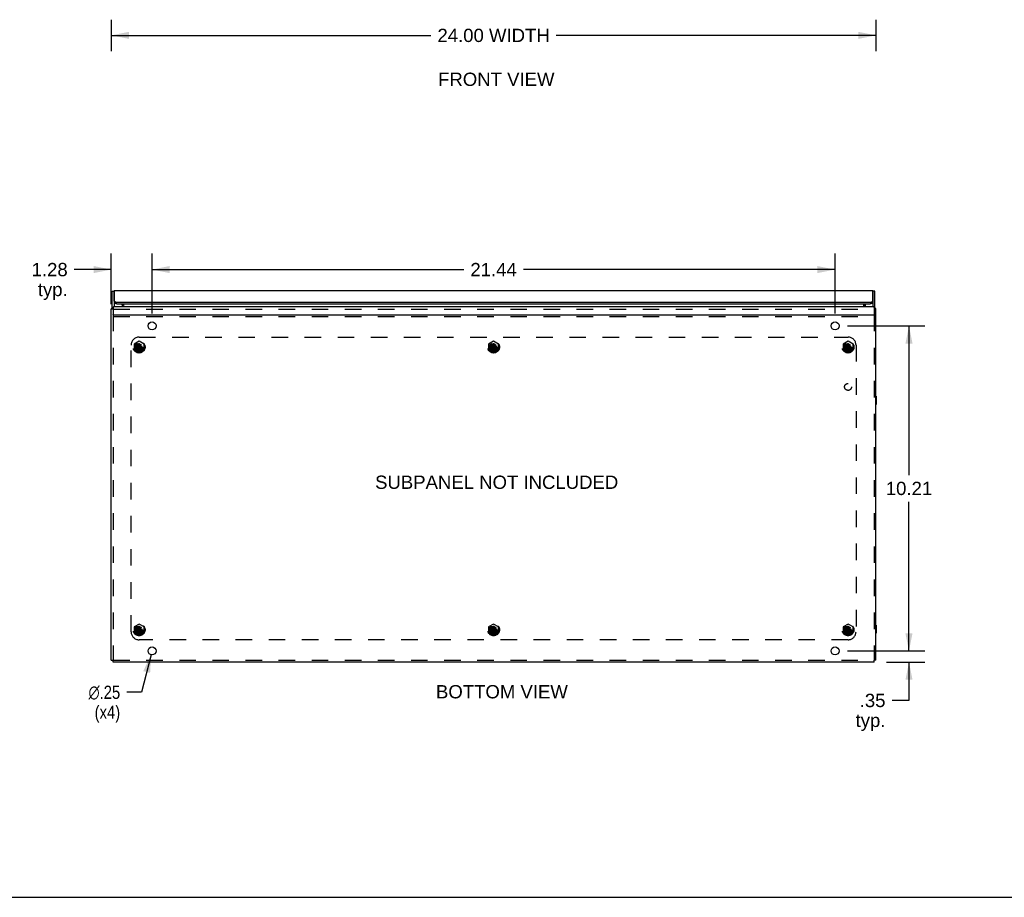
# Model space of a CAD drawing. Header units: inches. Extents: x 0 to 94.4, y 0 to 61.1.
# Tile 2 of 112: x 16 to 46.9, y 0 to 27.6. Entities that reach past the tile are written whole.
import ezdxf

# ---------------------------------------------------------------- set-up
doc = ezdxf.new("R2010")
doc.units = ezdxf.units.IN
doc.header["$LTSCALE"] = 5.194444
doc.header["$MEASUREMENT"] = 0
doc.linetypes.add('HIDDEN', pattern=[0.2, 0.1, -0.1])
doc.layers.get('0').update_dxf_attribs({"linetype": 'CONTINUOUS'})
for name, color, linetype in [('DEFAULT_2', 8, 'HIDDEN'), ('DIMENSIONS', 7, 'CONTINUOUS'), ('DOOR_ASSEMBLY', 7, 'CONTINUOUS'), ('SUBPANEL', 7, 'CONTINUOUS')]:
    doc.layers.add(name, color=color, linetype=linetype)
doc.styles.get("Standard").update_dxf_attribs({"font": 'arial.ttf'})
doc.styles.add('TEXTSTYLE_1', font='gdt', dxfattribs={"width": 0.8})
doc.dimstyles.new('DIMSTYLE_2', dxfattribs={"dimtxt": 0.416667, "dimasz": 0.555556, "dimexe": 0.09, "dimexo": 0.07, "dimgap": 0.0375, "dimtad": 0, "dimtih": 1, "dimtoh": 1, "dimzin": 4, "dimdsep": 46, "dimtxsty": 'Standard', "dimblk": '_FILLED', "dimblk1": '_FILLED', "dimblk2": '_FILLED', "dimcen": 0.09, "dimadec": 3, "dimazin": 1, "dimtfac": 1, "dimtdec": 3, "dimtofl": 0, "dimtmove": 0, "dimatfit": 3, "dimldrblk": '_FILLED', "dimfxl": 0, "dimtolj": 1, "dimtzin": 4, "dimarcsym": 0})
doc.dimstyles.new('DIMSTYLE_3', dxfattribs={"dimtxt": 0.416667, "dimasz": 0.555556, "dimexe": 0.09, "dimexo": 0.07, "dimgap": 0.09, "dimtad": 0, "dimtih": 1, "dimtoh": 1, "dimzin": 4, "dimdsep": 46, "dimtxsty": 'Standard', "dimblk": '_FILLED', "dimblk1": '_FILLED', "dimblk2": '_FILLED', "dimcen": 0.09, "dimadec": 3, "dimazin": 1, "dimtfac": 1, "dimtdec": 3, "dimtofl": 0, "dimtmove": 0, "dimatfit": 1, "dimldrblk": '_FILLED', "dimfxl": 0, "dimtolj": 1, "dimtzin": 4, "dimarcsym": 0})

# ---------------------------------------------------------------- blocks, each defined once
blk = doc.blocks.new('_FILLED')
at = {"color": 0, "linetype": 'ByBlock'}
blk.add_solid([(0, 0), (-1, 0.2), (-1, -0.2)], dxfattribs=at)
blk = doc.blocks.new('*D6')
at = {"layer": 'DIMENSIONS', "color": 2, "linetype": 'Continuous'}
for p, q in [((18.885, 27.551), (18.885, 26.559)), ((42.885, 27.551), (42.885, 26.559)), ((18.885, 27.059), (28.916, 27.059)), ((42.885, 27.059), (32.853, 27.059))]:
    blk.add_line(p, q, dxfattribs=at)
at = {"layer": 'DIMENSIONS', "color": 2, "linetype": 'Continuous', "xscale": 0.5555555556, "yscale": 0.5555555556, "zscale": 0.5555555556, "rotation": 180}
blk.add_blockref('_FILLED', (18.885, 27.059), dxfattribs=at)
at = {"layer": 'DIMENSIONS', "color": 2, "linetype": 'Continuous', "xscale": 0.5555555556, "yscale": 0.5555555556, "zscale": 0.5555555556}
blk.add_blockref('_FILLED', (42.885, 27.059), dxfattribs=at)
at = {"layer": 'DIMENSIONS', "color": 2, "linetype": 'Continuous', "insert": (30.885, 27.267), "char_height": 0.41667, "width": 3.52076, "attachment_point": 2, "line_spacing_factor": 0.9}
blk.add_mtext('24.00 WIDTH', dxfattribs=at)
blk = doc.blocks.new('*D7')
at = {"layer": 'DIMENSIONS', "color": 2, "linetype": 'Continuous'}
for p, q in [((18.885, 18.618), (18.885, 20.207)), ((20.166, 18.328), (20.166, 20.207)), ((18.885, 19.707), (17.727, 19.707)), ((20.166, 19.707), (21.277, 19.707))]:
    blk.add_line(p, q, dxfattribs=at)
at = {"layer": 'DIMENSIONS', "color": 2, "linetype": 'Continuous', "xscale": 0.5555555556, "yscale": 0.5555555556, "zscale": 0.5555555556}
blk.add_blockref('_FILLED', (18.885, 19.707), dxfattribs=at)
at = {"layer": 'DIMENSIONS', "color": 2, "linetype": 'Continuous', "xscale": 0.5555555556, "yscale": 0.5555555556, "zscale": 0.5555555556, "rotation": 180}
blk.add_blockref('_FILLED', (20.166, 19.707), dxfattribs=at)
at = {"layer": 'DIMENSIONS', "color": 2, "linetype": 'Continuous', "insert": (17.519, 19.915), "char_height": 0.4167, "width": 1.13228, "attachment_point": 3, "line_spacing_factor": 0.9}
blk.add_mtext('1.28\\Ptyp.', dxfattribs=at)
blk = doc.blocks.new('*D8')
at = {"layer": 'DIMENSIONS', "color": 2, "linetype": 'Continuous'}
for p, q in [((20.166, 18.328), (20.166, 20.207)), ((41.603, 18.328), (41.603, 20.207)), ((20.166, 19.707), (29.948, 19.707)), ((41.603, 19.707), (31.821, 19.707))]:
    blk.add_line(p, q, dxfattribs=at)
at = {"layer": 'DIMENSIONS', "color": 2, "linetype": 'Continuous', "xscale": 0.5555555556, "yscale": 0.5555555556, "zscale": 0.5555555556, "rotation": 180}
blk.add_blockref('_FILLED', (20.166, 19.707), dxfattribs=at)
at = {"layer": 'DIMENSIONS', "color": 2, "linetype": 'Continuous', "xscale": 0.5555555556, "yscale": 0.5555555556, "zscale": 0.5555555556}
blk.add_blockref('_FILLED', (41.603, 19.707), dxfattribs=at)
at = {"layer": 'DIMENSIONS', "color": 2, "linetype": 'Continuous', "insert": (30.885, 19.915), "char_height": 0.4167, "width": 1.45601, "attachment_point": 2, "line_spacing_factor": 0.9}
blk.add_mtext('21.44', dxfattribs=at)
blk = doc.blocks.new('*D9')
at = {"layer": 'DIMENSIONS', "color": 2, "linetype": 'Continuous'}
for p, q in [((41.992, 17.939), (44.422, 17.939)), ((43.922, 17.939), (43.922, 13.253)), ((43.922, 7.733), (43.922, 12.42)), ((41.992, 7.733), (44.422, 7.733))]:
    blk.add_line(p, q, dxfattribs=at)
at = {"layer": 'DIMENSIONS', "color": 2, "linetype": 'Continuous', "xscale": 0.5555555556, "yscale": 0.5555555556, "zscale": 0.5555555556}
for p, rotation in [((43.922, 17.939), 90), ((43.922, 7.733), 270)]:
    blk.add_blockref('_FILLED', p, dxfattribs=dict(at, rotation=rotation))
at = {"layer": 'DIMENSIONS', "color": 2, "linetype": 'Continuous', "insert": (43.922, 13.045), "char_height": 0.4167, "width": 1.45601, "attachment_point": 2, "line_spacing_factor": 0.9}
blk.add_mtext('10.21', dxfattribs=at)
blk = doc.blocks.new('*D10')
at = {"layer": 'DIMENSIONS', "color": 2, "linetype": 'Continuous'}
for p, q in [((43.922, 7.733), (43.922, 8.845)), ((41.992, 7.733), (44.422, 7.733)), ((43.214, 7.383), (44.422, 7.383)), ((43.922, 7.383), (43.922, 6.18)), ((43.922, 6.18), (43.393, 6.18))]:
    blk.add_line(p, q, dxfattribs=at)
at = {"layer": 'DIMENSIONS', "color": 2, "linetype": 'Continuous', "xscale": 0.5555555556, "yscale": 0.5555555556, "zscale": 0.5555555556}
for p, rotation in [((43.922, 7.733), 270), ((43.922, 7.383), 90)]:
    blk.add_blockref('_FILLED', p, dxfattribs=dict(at, rotation=rotation))
at = {"layer": 'DIMENSIONS', "color": 2, "linetype": 'Continuous', "insert": (43.184, 6.388), "char_height": 0.4167, "width": 0.93711, "attachment_point": 3, "line_spacing_factor": 0.9}
blk.add_mtext('.35\\Ptyp.', dxfattribs=at)
blk = doc.blocks.new('*D11')
at = {"layer": 'DIMENSIONS', "color": 2, "linetype": 'Continuous'}
for p, q in [((20.135, 7.612), (19.836, 6.436)), ((19.836, 6.436), (19.374, 6.436))]:
    blk.add_line(p, q, dxfattribs=at)
at = {"layer": 'DIMENSIONS', "color": 2, "linetype": 'Continuous', "xscale": 0.5555555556, "yscale": 0.5555555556, "zscale": 0.5555555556, "rotation": 75.74032630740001}
blk.add_blockref('_FILLED', (20.135, 7.612), dxfattribs=at)
at = {"layer": 'DIMENSIONS', "color": 2, "linetype": 'Continuous', "insert": (19.166, 6.645), "char_height": 0.41667, "width": 1.36411, "attachment_point": 3, "line_spacing_factor": 0.9, "style": 'TEXTSTYLE_1'}
blk.add_mtext('{\\fgdt;n}\\fArial;.25\\P(x4)', dxfattribs=at)

msp = doc.modelspace()

# ---------------------------------------------------------------- linework, layer by layer
at = {"color": 3, "linetype": 'Continuous'}
for p, q in [((19.2338, 18.631), (19.2329, 18.6073)), ((19.2497, 18.5366), (19.2343, 18.5935)), ((19.2662, 18.6329), (19.2662, 18.6328)), ((19.2901, 18.5443), (19.2662, 18.6328)), ((19.2901, 18.5443), (42.4793, 18.5443)), ((42.5032, 18.6328), (42.4793, 18.5443)), ((42.5032, 18.6328), (42.5032, 18.6329)), ((42.5197, 18.5366), (42.5351, 18.5935)), ((42.5601, 18.5366), (42.5601, 18.6329)), ((18.8847, 7.4424), (18.8847, 18.4694)), ((18.9276, 18.496), (18.9447, 18.4883)), ((18.9447, 18.2894), (18.9447, 18.2974)), ((18.9447, 18.2894), (42.8247, 18.2894)), ((42.8118, 18.5366), (18.9576, 18.5366)), ((42.8418, 18.496), (42.8247, 18.4883)), ((42.8247, 18.2894), (42.8247, 18.2974)), ((42.8847, 7.4424), (42.8847, 18.4694)), ((42.8247, 7.3834), (18.9447, 7.3834))]:
    msp.add_line(p, q, dxfattribs=at)
at = {"color": 7, "linetype": 'Continuous'}
for p, q in [((19.2901, 18.5443), (19.2901, 18.5366)), ((42.4793, 18.5443), (42.4793, 18.5366)), ((18.8847, 18.4694), (18.9447, 18.4694)), ((18.9447, 18.4858), (18.9276, 18.496)), ((42.8418, 18.496), (42.8247, 18.4858)), ((42.8847, 18.4694), (42.8247, 18.4694)), ((42.8887, 15.7274), (42.8847, 15.7274)), ((42.8887, 15.4714), (42.8847, 15.4714)), ((42.8887, 15.7274), (42.8887, 15.4714)), ((42.8887, 8.5432), (42.8847, 8.5432)), ((42.8887, 8.5432), (42.8887, 8.2872)), ((42.8887, 8.2872), (42.8847, 8.2872)), ((18.8847, 7.4424), (18.9447, 7.4424)), ((18.9447, 7.3834), (18.9447, 7.4424)), ((42.8847, 7.4424), (42.8247, 7.4424)), ((42.8247, 7.3834), (42.8247, 7.4424)), ((0, 0), (94.4444, 0))]:
    msp.add_line(p, q, dxfattribs=at)
at = {"color": 3, "linetype": 'Continuous'}
for points in [[(19.2343, 18.5935), (19.2343, 18.5937), (19.2342, 18.594), (19.2341, 18.5942), (19.2341, 18.5944), (19.234, 18.5947), (19.234, 18.595), (19.2339, 18.5952), (19.2339, 18.5955), (19.2338, 18.5958), (19.2338, 18.5961), (19.2337, 18.5964), (19.2337, 18.5967), (19.2336, 18.597), (19.2336, 18.5973), (19.2335, 18.5976), (19.2335, 18.5979), (19.2334, 18.5982), (19.2334, 18.5986), (19.2333, 18.5989), (19.2333, 18.5992), (19.2333, 18.5996), (19.2332, 18.5999), (19.2332, 18.6002), (19.2332, 18.6006), (19.2331, 18.6009), (19.2331, 18.6013), (19.2331, 18.6016), (19.233, 18.6019), (19.233, 18.6023), (19.233, 18.6026), (19.233, 18.6029), (19.233, 18.6033), (19.2329, 18.6036), (19.2329, 18.6039), (19.2329, 18.6043), (19.2329, 18.6046), (19.2329, 18.6049), (19.2329, 18.6052), (19.2329, 18.6055), (19.2329, 18.6058), (19.2329, 18.6061), (19.2329, 18.6064), (19.2329, 18.6067), (19.2329, 18.607), (19.2329, 18.6073)], [(19.2338, 18.631), (19.2338, 18.6313), (19.2338, 18.6317), (19.2338, 18.6321), (19.2338, 18.6325), (19.2338, 18.6329)], [(42.5356, 18.631), (42.5365, 18.6073), (42.5365, 18.607), (42.5365, 18.6067), (42.5365, 18.6064), (42.5365, 18.6061), (42.5365, 18.6058), (42.5365, 18.6055), (42.5365, 18.6052), (42.5365, 18.6049), (42.5365, 18.6046), (42.5365, 18.6043), (42.5365, 18.6039), (42.5364, 18.6036), (42.5364, 18.6033), (42.5364, 18.6029), (42.5364, 18.6026), (42.5364, 18.6023), (42.5363, 18.6019), (42.5363, 18.6016), (42.5363, 18.6013), (42.5363, 18.6009), (42.5362, 18.6006), (42.5362, 18.6002), (42.5362, 18.5999), (42.5361, 18.5996), (42.5361, 18.5992), (42.536, 18.5989), (42.536, 18.5986), (42.536, 18.5982), (42.5359, 18.5979), (42.5359, 18.5976), (42.5358, 18.5973), (42.5358, 18.597), (42.5357, 18.5967), (42.5357, 18.5964), (42.5356, 18.5961), (42.5356, 18.5958), (42.5355, 18.5955), (42.5355, 18.5952), (42.5354, 18.595), (42.5354, 18.5947), (42.5353, 18.5944), (42.5352, 18.5942), (42.5352, 18.594), (42.5351, 18.5937), (42.5351, 18.5935)], [(42.5356, 18.6329), (42.5356, 18.6325), (42.5356, 18.6321), (42.5356, 18.6317), (42.5356, 18.6313), (42.5356, 18.631)], [(18.9276, 18.496), (18.9258, 18.4956), (18.9241, 18.4953), (18.9225, 18.495), (18.9208, 18.4946), (18.9192, 18.4942), (18.9176, 18.4938), (18.9161, 18.4934), (18.9146, 18.493), (18.9131, 18.4925), (18.9116, 18.4921), (18.9102, 18.4916), (18.9088, 18.4911), (18.9075, 18.4906), (18.9061, 18.4901), (18.9049, 18.4896), (18.9036, 18.4891), (18.9024, 18.4886), (18.9012, 18.488), (18.9001, 18.4874), (18.899, 18.4869), (18.8979, 18.4863), (18.8969, 18.4857), (18.8959, 18.4851), (18.895, 18.4845), (18.8941, 18.4838), (18.8932, 18.4832), (18.8924, 18.4826), (18.8916, 18.4819), (18.8909, 18.4813), (18.8902, 18.4806), (18.8895, 18.4799), (18.8889, 18.4793), (18.8883, 18.4786), (18.8878, 18.4779), (18.8873, 18.4772), (18.8868, 18.4765), (18.8864, 18.4758), (18.8861, 18.4751), (18.8858, 18.4744), (18.8855, 18.4737), (18.8852, 18.473), (18.885, 18.4723), (18.8849, 18.4716), (18.8848, 18.4709), (18.8847, 18.4701), (18.8847, 18.4694)], [(18.9447, 18.5205), (18.9452, 18.5216), (18.9456, 18.5227), (18.9461, 18.5238), (18.9466, 18.5248), (18.947, 18.5257), (18.9475, 18.5267), (18.948, 18.5276), (18.9484, 18.5284), (18.9489, 18.5292), (18.9494, 18.53), (18.9498, 18.5307), (18.9503, 18.5314), (18.9508, 18.532), (18.9512, 18.5326), (18.9517, 18.5332), (18.9522, 18.5337), (18.9526, 18.5342), (18.9531, 18.5346), (18.9535, 18.535), (18.954, 18.5354), (18.9545, 18.5357), (18.9549, 18.5359), (18.9554, 18.5361), (18.9559, 18.5363), (18.9563, 18.5365), (18.9568, 18.5365), (18.9573, 18.5366), (18.9576, 18.5366)], [(42.8247, 18.5205), (42.8242, 18.5216), (42.8238, 18.5227), (42.8233, 18.5238), (42.8228, 18.5248), (42.8224, 18.5257), (42.8219, 18.5267), (42.8214, 18.5276), (42.821, 18.5284), (42.8205, 18.5292), (42.82, 18.53), (42.8196, 18.5307), (42.8191, 18.5314), (42.8186, 18.532), (42.8182, 18.5326), (42.8177, 18.5332), (42.8172, 18.5337), (42.8168, 18.5342), (42.8163, 18.5346), (42.8158, 18.535), (42.8154, 18.5354), (42.8149, 18.5357), (42.8144, 18.5359), (42.814, 18.5361), (42.8135, 18.5363), (42.813, 18.5365), (42.8126, 18.5365), (42.8121, 18.5366), (42.8118, 18.5366)], [(42.8847, 18.4694), (42.8847, 18.4701), (42.8846, 18.4709), (42.8845, 18.4716), (42.8844, 18.4723), (42.8842, 18.473), (42.8839, 18.4737), (42.8836, 18.4744), (42.8833, 18.4751), (42.883, 18.4758), (42.8825, 18.4765), (42.8821, 18.4772), (42.8816, 18.4779), (42.8811, 18.4786), (42.8805, 18.4793), (42.8799, 18.4799), (42.8792, 18.4806), (42.8785, 18.4813), (42.8778, 18.4819), (42.877, 18.4826), (42.8762, 18.4832), (42.8753, 18.4838), (42.8744, 18.4845), (42.8735, 18.4851), (42.8725, 18.4857), (42.8715, 18.4863), (42.8704, 18.4869), (42.8693, 18.4874), (42.8682, 18.488), (42.867, 18.4886), (42.8658, 18.4891), (42.8645, 18.4896), (42.8633, 18.4901), (42.8619, 18.4906), (42.8606, 18.4911), (42.8592, 18.4916), (42.8578, 18.4921), (42.8563, 18.4925), (42.8548, 18.493), (42.8533, 18.4934), (42.8518, 18.4938), (42.8502, 18.4942), (42.8486, 18.4946), (42.8469, 18.495), (42.8453, 18.4953), (42.8436, 18.4956), (42.8418, 18.496)]]:
    msp.add_lwpolyline(points, dxfattribs=at)
for centre in [(20.1659, 17.9394), (41.6034, 17.9394), (20.1659, 7.7334), (41.6034, 7.7334)]:
    msp.add_circle(centre, 0.125, dxfattribs=at)
at = {"layer": 'DEFAULT_2', "color": 8, "linetype": 'HIDDEN'}
for p, q in [((18.9447, 18.5205), (18.9447, 18.2974)), ((18.9447, 18.4686), (42.8247, 18.4686)), ((18.9447, 18.2894), (18.9447, 7.4424)), ((42.8247, 18.5205), (42.8247, 18.2974)), ((42.8247, 18.2894), (42.8247, 7.4424)), ((18.9447, 18.2294), (42.8247, 18.2294)), ((19.7597, 17.454), (19.6037, 17.364)), ((19.6037, 17.364), (19.6037, 17.1838)), ((19.9157, 17.364), (19.7597, 17.454)), ((19.9157, 17.1838), (19.9157, 17.364)), ((30.8847, 17.454), (30.7287, 17.364)), ((30.7287, 17.364), (30.7287, 17.1838)), ((31.0407, 17.364), (30.8847, 17.454)), ((31.0407, 17.1838), (31.0407, 17.364)), ((42.0097, 17.454), (41.8537, 17.364)), ((41.8537, 17.364), (41.8537, 17.1838)), ((42.1657, 17.364), (42.0097, 17.454)), ((42.1657, 17.1838), (42.1657, 17.364)), ((19.6037, 17.1838), (19.7597, 17.0938)), ((19.7597, 17.0938), (19.9157, 17.1838)), ((30.7287, 17.1838), (30.8847, 17.0938)), ((30.8847, 17.0938), (31.0407, 17.1838)), ((41.8537, 17.1838), (42.0097, 17.0938)), ((42.0097, 17.0938), (42.1657, 17.1838)), ((19.7597, 8.579), (19.6037, 8.489)), ((19.6037, 8.489), (19.6037, 8.3088)), ((19.9157, 8.489), (19.7597, 8.579)), ((19.9157, 8.3088), (19.9157, 8.489)), ((30.8847, 8.579), (30.7287, 8.489)), ((30.7287, 8.489), (30.7287, 8.3088)), ((31.0407, 8.489), (30.8847, 8.579)), ((31.0407, 8.3088), (31.0407, 8.489)), ((42.0097, 8.579), (41.8537, 8.489)), ((41.8537, 8.489), (41.8537, 8.3088)), ((42.1657, 8.489), (42.0097, 8.579)), ((42.1657, 8.3088), (42.1657, 8.489)), ((19.6037, 8.3088), (19.7597, 8.2188)), ((19.7597, 8.2188), (19.9157, 8.3088)), ((30.7287, 8.3088), (30.8847, 8.2188)), ((30.8847, 8.2188), (31.0407, 8.3088)), ((41.8537, 8.3088), (42.0097, 8.2188)), ((42.0097, 8.2188), (42.1657, 8.3088)), ((18.9447, 7.4434), (42.8247, 7.4434))]:
    msp.add_line(p, q, dxfattribs=at)
for centre, radius in [((19.7597, 17.2739), 0.14), ((19.7597, 17.2739), 0.105), ((19.7597, 17.2739), 0.095), ((30.8847, 17.2739), 0.1405), ((30.8847, 17.2739), 0.14), ((30.8847, 17.2739), 0.105), ((30.8847, 17.2739), 0.095), ((42.0097, 17.2739), 0.14), ((42.0097, 17.2739), 0.105), ((42.0097, 17.2739), 0.095), ((19.7597, 8.3989), 0.14), ((19.7597, 8.3989), 0.105), ((19.7597, 8.3989), 0.095), ((30.8847, 8.3989), 0.1405), ((30.8847, 8.3989), 0.105), ((30.8847, 8.3989), 0.095), ((42.0097, 8.3989), 0.14), ((42.0097, 8.3989), 0.105), ((42.0097, 8.3989), 0.095)]:
    msp.add_circle(centre, radius, dxfattribs=at)
at = {"layer": 'DOOR_ASSEMBLY', "color": 3, "linetype": 'Continuous'}
for p, q in [((18.9147, 18.493), (18.9147, 19.0338)), ((18.9797, 18.715), (18.9797, 19.0411)), ((18.992, 19.0488), (42.7774, 19.0488)), ((42.7897, 18.715), (42.7897, 19.0411)), ((42.8547, 18.493), (42.8547, 19.0338)), ((19.0647, 18.6848), (42.7047, 18.6848))]:
    msp.add_line(p, q, dxfattribs=at)
at = {"layer": 'DOOR_ASSEMBLY', "color": 7, "linetype": 'Continuous'}
for p, q in [((18.9147, 19.0338), (18.9747, 19.0338)), ((42.8547, 19.0338), (42.7947, 19.0338)), ((18.9747, 18.7298), (18.9747, 18.5366)), ((18.9797, 18.715), (18.9797, 18.6631)), ((19.0647, 18.6329), (42.7047, 18.6329)), ((42.7897, 18.715), (42.7897, 18.6631)), ((42.7947, 18.5366), (42.7947, 18.7298))]:
    msp.add_line(p, q, dxfattribs=at)
at = {"layer": 'DOOR_ASSEMBLY', "color": 8, "linetype": 'HIDDEN'}
for p, q in [((18.9747, 19.0338), (18.9747, 18.7298)), ((42.7947, 18.7298), (42.7947, 19.0338))]:
    msp.add_line(p, q, dxfattribs=at)
at = {"layer": 'DOOR_ASSEMBLY', "color": 7, "linetype": 'Continuous'}
for points in [[(18.9797, 19.0176), (18.9794, 19.0181), (18.9789, 19.019), (18.9784, 19.02), (18.9779, 19.0209), (18.9775, 19.0219), (18.9771, 19.0228), (18.9767, 19.0238), (18.9764, 19.0247), (18.976, 19.0256), (18.9758, 19.0265), (18.9755, 19.0275), (18.9753, 19.0284), (18.9751, 19.0293), (18.975, 19.0302), (18.9748, 19.0311), (18.9748, 19.032), (18.9747, 19.0329), (18.9747, 19.0338)], [(42.7947, 19.0338), (42.7947, 19.0329), (42.7946, 19.032), (42.7945, 19.0311), (42.7944, 19.0302), (42.7943, 19.0293), (42.7941, 19.0284), (42.7939, 19.0275), (42.7936, 19.0265), (42.7934, 19.0256), (42.793, 19.0247), (42.7927, 19.0238), (42.7923, 19.0228), (42.7919, 19.0219), (42.7915, 19.0209), (42.791, 19.02), (42.7905, 19.019), (42.7899, 19.0181), (42.7897, 19.0176)], [(19.0647, 18.6329), (19.0626, 18.6329), (19.0604, 18.6329), (19.0583, 18.633), (19.0562, 18.6331), (19.054, 18.6332), (19.0519, 18.6333), (19.0498, 18.6335), (19.0477, 18.6337), (19.0456, 18.6339), (19.0435, 18.6341), (19.0414, 18.6344), (19.0394, 18.6347), (19.0373, 18.635), (19.0353, 18.6353), (19.0333, 18.6357), (19.0313, 18.6361), (19.0293, 18.6365), (19.0274, 18.6369), (19.0254, 18.6374), (19.0235, 18.6378), (19.0216, 18.6383), (19.0198, 18.6389), (19.0179, 18.6394), (19.0161, 18.64), (19.0143, 18.6406), (19.0126, 18.6412), (19.0108, 18.6418), (19.0091, 18.6425), (19.0075, 18.6431), (19.0058, 18.6438), (19.0042, 18.6445), (19.0027, 18.6453), (19.0011, 18.646), (18.9996, 18.6468), (18.9982, 18.6475), (18.9967, 18.6483), (18.9954, 18.6492), (18.994, 18.65), (18.9927, 18.6508), (18.9915, 18.6517), (18.9902, 18.6526), (18.989, 18.6535), (18.9879, 18.6544), (18.9868, 18.6553), (18.9858, 18.6562), (18.9848, 18.6572), (18.9838, 18.6581), (18.9829, 18.6591), (18.982, 18.6601), (18.9812, 18.6611), (18.9804, 18.6621), (18.9797, 18.6631)], [(42.7897, 18.6631), (42.789, 18.6621), (42.7882, 18.6611), (42.7874, 18.6601), (42.7865, 18.6591), (42.7856, 18.6581), (42.7846, 18.6572), (42.7836, 18.6562), (42.7826, 18.6553), (42.7815, 18.6544), (42.7803, 18.6535), (42.7792, 18.6526), (42.7779, 18.6517), (42.7767, 18.6508), (42.7754, 18.65), (42.774, 18.6492), (42.7726, 18.6483), (42.7712, 18.6475), (42.7698, 18.6468), (42.7683, 18.646), (42.7667, 18.6453), (42.7652, 18.6445), (42.7636, 18.6438), (42.7619, 18.6431), (42.7603, 18.6425), (42.7586, 18.6418), (42.7568, 18.6412), (42.7551, 18.6406), (42.7533, 18.64), (42.7515, 18.6394), (42.7496, 18.6389), (42.7478, 18.6383), (42.7459, 18.6378), (42.744, 18.6374), (42.742, 18.6369), (42.7401, 18.6365), (42.7381, 18.6361), (42.7361, 18.6357), (42.7341, 18.6353), (42.7321, 18.635), (42.73, 18.6347), (42.728, 18.6344), (42.7259, 18.6341), (42.7238, 18.6339), (42.7217, 18.6337), (42.7196, 18.6335), (42.7175, 18.6333), (42.7154, 18.6332), (42.7132, 18.6331), (42.7111, 18.633), (42.709, 18.6329), (42.7068, 18.6329), (42.7047, 18.6329)]]:
    msp.add_lwpolyline(points, dxfattribs=at)
at = {"layer": 'DOOR_ASSEMBLY', "color": 3, "linetype": 'Continuous'}
for points in [[(18.992, 19.0488), (18.9914, 19.0488), (18.9907, 19.0487), (18.9899, 19.0486), (18.9891, 19.0484), (18.9883, 19.0481), (18.9875, 19.0478), (18.9867, 19.0474), (18.986, 19.0469), (18.9852, 19.0464), (18.9844, 19.0459), (18.9836, 19.0452), (18.9828, 19.0445), (18.982, 19.0438), (18.9813, 19.0429), (18.9805, 19.0421), (18.9797, 19.0411)], [(42.7774, 19.0488), (42.7779, 19.0488), (42.7787, 19.0487), (42.7795, 19.0486), (42.7803, 19.0484), (42.7811, 19.0481), (42.7819, 19.0478), (42.7826, 19.0474), (42.7834, 19.0469), (42.7842, 19.0464), (42.785, 19.0459), (42.7858, 19.0452), (42.7866, 19.0445), (42.7873, 19.0438), (42.7881, 19.0429), (42.7889, 19.0421), (42.7897, 19.0411)], [(18.9797, 18.715), (18.9804, 18.714), (18.9812, 18.713), (18.982, 18.712), (18.9829, 18.7111), (18.9838, 18.7101), (18.9848, 18.7091), (18.9858, 18.7082), (18.9868, 18.7073), (18.9879, 18.7063), (18.989, 18.7054), (18.9902, 18.7045), (18.9915, 18.7037), (18.9927, 18.7028), (18.994, 18.702), (18.9954, 18.7011), (18.9967, 18.7003), (18.9982, 18.6995), (18.9996, 18.6987), (19.0011, 18.698), (19.0027, 18.6972), (19.0042, 18.6965), (19.0058, 18.6958), (19.0075, 18.6951), (19.0091, 18.6944), (19.0108, 18.6938), (19.0126, 18.6931), (19.0143, 18.6925), (19.0161, 18.6919), (19.0179, 18.6914), (19.0198, 18.6908), (19.0216, 18.6903), (19.0235, 18.6898), (19.0254, 18.6893), (19.0274, 18.6889), (19.0293, 18.6884), (19.0313, 18.688), (19.0333, 18.6876), (19.0353, 18.6873), (19.0373, 18.6869), (19.0394, 18.6866), (19.0414, 18.6863), (19.0435, 18.6861), (19.0456, 18.6858), (19.0477, 18.6856), (19.0498, 18.6854), (19.0519, 18.6853), (19.054, 18.6851), (19.0562, 18.685), (19.0583, 18.6849), (19.0604, 18.6849), (19.0626, 18.6848), (19.0647, 18.6848)], [(42.7047, 18.6848), (42.7068, 18.6848), (42.709, 18.6849), (42.7111, 18.6849), (42.7132, 18.685), (42.7154, 18.6851), (42.7175, 18.6853), (42.7196, 18.6854), (42.7217, 18.6856), (42.7238, 18.6858), (42.7259, 18.6861), (42.728, 18.6863), (42.73, 18.6866), (42.7321, 18.6869), (42.7341, 18.6873), (42.7361, 18.6876), (42.7381, 18.688), (42.7401, 18.6884), (42.742, 18.6889), (42.744, 18.6893), (42.7459, 18.6898), (42.7478, 18.6903), (42.7496, 18.6908), (42.7515, 18.6914), (42.7533, 18.6919), (42.7551, 18.6925), (42.7568, 18.6931), (42.7586, 18.6938), (42.7603, 18.6944), (42.7619, 18.6951), (42.7636, 18.6958), (42.7652, 18.6965), (42.7667, 18.6972), (42.7683, 18.698), (42.7698, 18.6987), (42.7712, 18.6995), (42.7726, 18.7003), (42.774, 18.7011), (42.7754, 18.702), (42.7767, 18.7028), (42.7779, 18.7037), (42.7792, 18.7045), (42.7803, 18.7054), (42.7815, 18.7063), (42.7826, 18.7073), (42.7836, 18.7082), (42.7846, 18.7091), (42.7856, 18.7101), (42.7865, 18.7111), (42.7874, 18.712), (42.7882, 18.713), (42.789, 18.714), (42.7897, 18.715)]]:
    msp.add_lwpolyline(points, dxfattribs=at)
at = {"layer": 'SUBPANEL', "color": 8, "linetype": 'HIDDEN'}
for p, q in [((19.5097, 8.3364), (19.5097, 17.3364)), ((19.7248, 17.3088), (19.6912, 17.2894)), ((19.7442, 17.3424), (19.7248, 17.3088)), ((19.7248, 17.239), (19.7946, 17.3088)), ((19.7946, 17.239), (19.7248, 17.3088)), ((19.7442, 17.1746), (19.7752, 17.3732)), ((19.7442, 17.3732), (19.7442, 17.3722)), ((19.7752, 17.1746), (19.7442, 17.3732)), ((19.7442, 17.3722), (19.7442, 17.3424)), ((19.7442, 17.2054), (19.7752, 17.3424)), ((19.7752, 17.2054), (19.7442, 17.3424)), ((19.7597, 17.5864), (42.0097, 17.5864)), ((19.7597, 17.2739), (19.7597, 17.3479)), ((19.7752, 17.3722), (19.7752, 17.3732)), ((19.7752, 17.3424), (19.7752, 17.3722)), ((19.7946, 17.3088), (19.7752, 17.3424)), ((19.8282, 17.2894), (19.7946, 17.3088)), ((30.8498, 17.3088), (30.8162, 17.2894)), ((30.8692, 17.3424), (30.8498, 17.3088)), ((30.8498, 17.239), (30.9196, 17.3088)), ((30.8498, 17.3088), (30.9196, 17.239)), ((30.8692, 17.3732), (30.8692, 17.3722)), ((30.8692, 17.1746), (30.9002, 17.3732)), ((30.9002, 17.1746), (30.8692, 17.3732)), ((30.8692, 17.3722), (30.8692, 17.3424)), ((30.8692, 17.2054), (30.9002, 17.3424)), ((30.9002, 17.2054), (30.8692, 17.3424)), ((30.8847, 17.2739), (30.8847, 17.3479)), ((30.9002, 17.3722), (30.9002, 17.3732)), ((30.9002, 17.3424), (30.9002, 17.3722)), ((30.9196, 17.3088), (30.9002, 17.3424)), ((30.9532, 17.2894), (30.9196, 17.3088)), ((41.9748, 17.3088), (41.9412, 17.2894)), ((41.9942, 17.3424), (41.9748, 17.3088)), ((41.9748, 17.239), (42.0446, 17.3088)), ((41.9748, 17.3088), (42.0446, 17.239)), ((41.9942, 17.1746), (42.0252, 17.3732)), ((41.9942, 17.3732), (41.9942, 17.3722)), ((42.0252, 17.1746), (41.9942, 17.3732)), ((41.9942, 17.3722), (41.9942, 17.3424)), ((41.9942, 17.2054), (42.0252, 17.3424)), ((42.0252, 17.2054), (41.9942, 17.3424)), ((42.0097, 17.2739), (42.0097, 17.3479)), ((42.0252, 17.3722), (42.0252, 17.3732)), ((42.0252, 17.3424), (42.0252, 17.3722)), ((42.0446, 17.3088), (42.0252, 17.3424)), ((42.0782, 17.2894), (42.0446, 17.3088)), ((42.2597, 17.3364), (42.2597, 8.3364)), ((19.6604, 17.2894), (19.859, 17.2584)), ((19.6614, 17.2894), (19.6604, 17.2894)), ((19.6604, 17.2584), (19.859, 17.2894)), ((19.6604, 17.2584), (19.6614, 17.2584)), ((19.6912, 17.2894), (19.6614, 17.2894)), ((19.6614, 17.2584), (19.6912, 17.2584)), ((19.6912, 17.2894), (19.8282, 17.2584)), ((19.6912, 17.2584), (19.8282, 17.2894)), ((19.6912, 17.2584), (19.7248, 17.239)), ((19.7248, 17.239), (19.7442, 17.2054)), ((19.7442, 17.2054), (19.7442, 17.1756)), ((19.7442, 17.1756), (19.7442, 17.1746)), ((19.7597, 17.2739), (19.8537, 17.2739)), ((19.7752, 17.2054), (19.7946, 17.239)), ((19.7752, 17.1756), (19.7752, 17.2054)), ((19.7752, 17.1746), (19.7752, 17.1756)), ((19.7946, 17.239), (19.8282, 17.2584)), ((19.858, 17.2894), (19.8282, 17.2894)), ((19.8282, 17.2584), (19.858, 17.2584)), ((19.859, 17.2894), (19.858, 17.2894)), ((19.858, 17.2584), (19.859, 17.2584)), ((30.7854, 17.2584), (30.984, 17.2894)), ((30.7864, 17.2894), (30.7854, 17.2894)), ((30.7854, 17.2894), (30.984, 17.2584)), ((30.7854, 17.2584), (30.7864, 17.2584)), ((30.8162, 17.2894), (30.7864, 17.2894)), ((30.7864, 17.2584), (30.8162, 17.2584)), ((30.8162, 17.2584), (30.9532, 17.2894)), ((30.8162, 17.2894), (30.9532, 17.2584)), ((30.8162, 17.2584), (30.8498, 17.239)), ((30.8498, 17.239), (30.8692, 17.2054)), ((30.8692, 17.2054), (30.8692, 17.1756)), ((30.8692, 17.1756), (30.8692, 17.1746)), ((30.8847, 17.2739), (30.9787, 17.2739)), ((30.9002, 17.2054), (30.9196, 17.239)), ((30.9002, 17.1756), (30.9002, 17.2054)), ((30.9002, 17.1746), (30.9002, 17.1756)), ((30.9196, 17.239), (30.9532, 17.2584)), ((30.983, 17.2894), (30.9532, 17.2894)), ((30.9532, 17.2584), (30.983, 17.2584)), ((30.984, 17.2894), (30.983, 17.2894)), ((30.983, 17.2584), (30.984, 17.2584)), ((41.9104, 17.2584), (42.109, 17.2894)), ((41.9114, 17.2894), (41.9104, 17.2894)), ((41.9104, 17.2894), (42.109, 17.2584)), ((41.9104, 17.2584), (41.9114, 17.2584)), ((41.9412, 17.2894), (41.9114, 17.2894)), ((41.9114, 17.2584), (41.9412, 17.2584)), ((41.9412, 17.2584), (42.0782, 17.2894)), ((41.9412, 17.2894), (42.0782, 17.2584)), ((41.9412, 17.2584), (41.9748, 17.239)), ((41.9748, 17.239), (41.9942, 17.2054)), ((41.9942, 17.2054), (41.9942, 17.1756)), ((41.9942, 17.1756), (41.9942, 17.1746)), ((42.0097, 17.2739), (42.1037, 17.2739)), ((42.0252, 17.2054), (42.0446, 17.239)), ((42.0252, 17.1756), (42.0252, 17.2054)), ((42.0252, 17.1746), (42.0252, 17.1756)), ((42.0446, 17.239), (42.0782, 17.2584)), ((42.108, 17.2894), (42.0782, 17.2894)), ((42.0782, 17.2584), (42.108, 17.2584)), ((42.109, 17.2894), (42.108, 17.2894)), ((42.108, 17.2584), (42.109, 17.2584)), ((19.6604, 8.4144), (19.859, 8.3834)), ((19.6614, 8.4144), (19.6604, 8.4144)), ((19.6604, 8.3834), (19.859, 8.4144)), ((19.6604, 8.3834), (19.6614, 8.3834)), ((19.6912, 8.4144), (19.6614, 8.4144)), ((19.6614, 8.3834), (19.6912, 8.3834)), ((19.7248, 8.4338), (19.6912, 8.4144)), ((19.6912, 8.4144), (19.8282, 8.3834)), ((19.6912, 8.3834), (19.8282, 8.4144)), ((19.6912, 8.3834), (19.7248, 8.364)), ((19.7442, 8.4674), (19.7248, 8.4338)), ((19.7248, 8.4338), (19.7946, 8.364)), ((19.7248, 8.364), (19.7946, 8.4338)), ((19.7248, 8.364), (19.7442, 8.3304)), ((19.7752, 8.2996), (19.7442, 8.4982)), ((19.7442, 8.4982), (19.7442, 8.4972)), ((19.7442, 8.2996), (19.7752, 8.4982)), ((19.7442, 8.4972), (19.7442, 8.4674)), ((19.7752, 8.3304), (19.7442, 8.4674)), ((19.7442, 8.3304), (19.7752, 8.4674)), ((19.7597, 8.3989), (19.7597, 8.4729)), ((19.7597, 8.3989), (19.8537, 8.3989)), ((19.7752, 8.4972), (19.7752, 8.4982)), ((19.7752, 8.4674), (19.7752, 8.4972)), ((19.7946, 8.4338), (19.7752, 8.4674)), ((19.7752, 8.3304), (19.7946, 8.364)), ((19.8282, 8.4144), (19.7946, 8.4338)), ((19.7946, 8.364), (19.8282, 8.3834)), ((19.858, 8.4144), (19.8282, 8.4144)), ((19.8282, 8.3834), (19.858, 8.3834)), ((19.859, 8.4144), (19.858, 8.4144)), ((19.858, 8.3834), (19.859, 8.3834)), ((30.7854, 8.3834), (30.984, 8.4144)), ((30.7864, 8.4144), (30.7854, 8.4144)), ((30.7854, 8.4144), (30.984, 8.3834)), ((30.7854, 8.3834), (30.7864, 8.3834)), ((30.8162, 8.4144), (30.7864, 8.4144)), ((30.7864, 8.3834), (30.8162, 8.3834)), ((30.8498, 8.4338), (30.8162, 8.4144)), ((30.8162, 8.3834), (30.9532, 8.4144)), ((30.8162, 8.4144), (30.9532, 8.3834)), ((30.8162, 8.3834), (30.8498, 8.364)), ((30.8692, 8.4674), (30.8498, 8.4338)), ((30.8498, 8.4338), (30.9196, 8.364)), ((30.8498, 8.364), (30.9196, 8.4338)), ((30.8498, 8.364), (30.8692, 8.3304)), ((30.9002, 8.2996), (30.8692, 8.4982)), ((30.8692, 8.4982), (30.8692, 8.4972)), ((30.8692, 8.2996), (30.9002, 8.4982)), ((30.8692, 8.4972), (30.8692, 8.4674)), ((30.9002, 8.3304), (30.8692, 8.4674)), ((30.8692, 8.3304), (30.9002, 8.4674)), ((30.8847, 8.3989), (30.8847, 8.4729)), ((30.8847, 8.3989), (30.9787, 8.3989)), ((30.9002, 8.4972), (30.9002, 8.4982)), ((30.9002, 8.4674), (30.9002, 8.4972)), ((30.9196, 8.4338), (30.9002, 8.4674)), ((30.9002, 8.3304), (30.9196, 8.364)), ((30.9532, 8.4144), (30.9196, 8.4338)), ((30.9196, 8.364), (30.9532, 8.3834)), ((30.983, 8.4144), (30.9532, 8.4144)), ((30.9532, 8.3834), (30.983, 8.3834)), ((30.984, 8.4144), (30.983, 8.4144)), ((30.983, 8.3834), (30.984, 8.3834)), ((41.9104, 8.3834), (42.109, 8.4144)), ((41.9114, 8.4144), (41.9104, 8.4144)), ((41.9104, 8.4144), (42.109, 8.3834)), ((41.9104, 8.3834), (41.9114, 8.3834)), ((41.9412, 8.4144), (41.9114, 8.4144)), ((41.9114, 8.3834), (41.9412, 8.3834)), ((41.9748, 8.4338), (41.9412, 8.4144)), ((41.9412, 8.3834), (42.0782, 8.4144)), ((41.9412, 8.4144), (42.0782, 8.3834)), ((41.9412, 8.3834), (41.9748, 8.364)), ((41.9942, 8.4674), (41.9748, 8.4338)), ((41.9748, 8.4338), (42.0446, 8.364)), ((41.9748, 8.364), (42.0446, 8.4338)), ((41.9748, 8.364), (41.9942, 8.3304)), ((42.0252, 8.2996), (41.9942, 8.4982)), ((41.9942, 8.4982), (41.9942, 8.4972)), ((41.9942, 8.2996), (42.0252, 8.4982)), ((41.9942, 8.4972), (41.9942, 8.4674)), ((42.0252, 8.3304), (41.9942, 8.4674)), ((41.9942, 8.3304), (42.0252, 8.4674)), ((42.0097, 8.3989), (42.0097, 8.4729)), ((42.0097, 8.3989), (42.1037, 8.3989)), ((42.0252, 8.4972), (42.0252, 8.4982)), ((42.0252, 8.4674), (42.0252, 8.4972)), ((42.0446, 8.4338), (42.0252, 8.4674)), ((42.0252, 8.3304), (42.0446, 8.364)), ((42.0782, 8.4144), (42.0446, 8.4338)), ((42.0446, 8.364), (42.0782, 8.3834)), ((42.108, 8.4144), (42.0782, 8.4144)), ((42.0782, 8.3834), (42.108, 8.3834)), ((42.109, 8.4144), (42.108, 8.4144)), ((42.108, 8.3834), (42.109, 8.3834)), ((19.7442, 8.3304), (19.7442, 8.3006)), ((19.7442, 8.3006), (19.7442, 8.2996)), ((42.0097, 8.0864), (19.7597, 8.0864)), ((19.7752, 8.3006), (19.7752, 8.3304)), ((19.7752, 8.2996), (19.7752, 8.3006)), ((30.8692, 8.3304), (30.8692, 8.3006)), ((30.8692, 8.3006), (30.8692, 8.2996)), ((30.9002, 8.3006), (30.9002, 8.3304)), ((30.9002, 8.2996), (30.9002, 8.3006)), ((41.9942, 8.3304), (41.9942, 8.3006)), ((41.9942, 8.3006), (41.9942, 8.2996)), ((42.0252, 8.3006), (42.0252, 8.3304)), ((42.0252, 8.2996), (42.0252, 8.3006))]:
    msp.add_line(p, q, dxfattribs=at)
for points in [[(19.7597, 17.3734), (19.7571, 17.3734), (19.7545, 17.3734), (19.7519, 17.3733), (19.7494, 17.3733), (19.7468, 17.3732), (19.7442, 17.3732)], [(19.7752, 17.3732), (19.7726, 17.3732), (19.77, 17.3733), (19.7675, 17.3733), (19.7649, 17.3734), (19.7623, 17.3734), (19.7597, 17.3734)], [(19.7629, 17.3588), (19.762, 17.356), (19.7612, 17.3532), (19.7604, 17.3505), (19.7597, 17.3479)], [(19.7629, 17.3588), (19.7669, 17.3598), (19.7711, 17.3605), (19.7758, 17.3609), (19.7807, 17.3611), (19.7858, 17.3609), (19.7911, 17.3603), (19.7964, 17.3593), (19.8017, 17.358)], [(30.8847, 17.3734), (30.8821, 17.3734), (30.8795, 17.3734), (30.8769, 17.3733), (30.8744, 17.3733), (30.8718, 17.3732), (30.8692, 17.3732)], [(30.9002, 17.3732), (30.8976, 17.3732), (30.895, 17.3733), (30.8925, 17.3733), (30.8899, 17.3734), (30.8873, 17.3734), (30.8847, 17.3734)], [(30.8879, 17.3588), (30.887, 17.356), (30.8862, 17.3532), (30.8854, 17.3505), (30.8847, 17.3479)], [(30.8879, 17.3588), (30.8919, 17.3598), (30.8961, 17.3605), (30.9008, 17.3609), (30.9057, 17.3611), (30.9108, 17.3609), (30.9161, 17.3603), (30.9214, 17.3593), (30.9267, 17.358)], [(42.0097, 17.3734), (42.0071, 17.3734), (42.0045, 17.3734), (42.0019, 17.3733), (41.9994, 17.3733), (41.9968, 17.3732), (41.9942, 17.3732)], [(42.0252, 17.3732), (42.0226, 17.3732), (42.02, 17.3733), (42.0175, 17.3733), (42.0149, 17.3734), (42.0123, 17.3734), (42.0097, 17.3734)], [(42.0129, 17.3588), (42.012, 17.356), (42.0112, 17.3532), (42.0104, 17.3505), (42.0097, 17.3479)], [(42.0129, 17.3588), (42.0169, 17.3598), (42.0211, 17.3605), (42.0258, 17.3609), (42.0307, 17.3611), (42.0358, 17.3609), (42.0411, 17.3603), (42.0464, 17.3593), (42.0517, 17.358)], [(19.6604, 17.2894), (19.6603, 17.2842), (19.6602, 17.2791), (19.6602, 17.2739), (19.6602, 17.2687), (19.6603, 17.2636), (19.6604, 17.2584)], [(19.7442, 17.1746), (19.7468, 17.1746), (19.7494, 17.1745), (19.7519, 17.1745), (19.7545, 17.1744), (19.7571, 17.1744), (19.7597, 17.1744)], [(19.7597, 17.1744), (19.7623, 17.1744), (19.7649, 17.1744), (19.7675, 17.1745), (19.77, 17.1745), (19.7726, 17.1746), (19.7752, 17.1746)], [(19.859, 17.2584), (19.8591, 17.2636), (19.8592, 17.2687), (19.8592, 17.2739), (19.8592, 17.2791), (19.8591, 17.2842), (19.859, 17.2894)], [(30.7854, 17.2894), (30.7853, 17.2842), (30.7852, 17.2791), (30.7852, 17.2739), (30.7852, 17.2687), (30.7853, 17.2636), (30.7854, 17.2584)], [(30.8692, 17.1746), (30.8718, 17.1746), (30.8744, 17.1745), (30.8769, 17.1745), (30.8795, 17.1744), (30.8821, 17.1744), (30.8847, 17.1744)], [(30.8847, 17.1744), (30.8873, 17.1744), (30.8899, 17.1744), (30.8925, 17.1745), (30.895, 17.1745), (30.8976, 17.1746), (30.9002, 17.1746)], [(30.984, 17.2584), (30.9841, 17.2636), (30.9842, 17.2687), (30.9842, 17.2739), (30.9842, 17.2791), (30.9841, 17.2842), (30.984, 17.2894)], [(41.9104, 17.2894), (41.9103, 17.2842), (41.9102, 17.2791), (41.9102, 17.2739), (41.9102, 17.2687), (41.9103, 17.2636), (41.9104, 17.2584)], [(41.9942, 17.1746), (41.9968, 17.1746), (41.9994, 17.1745), (42.0019, 17.1745), (42.0045, 17.1744), (42.0071, 17.1744), (42.0097, 17.1744)], [(42.0097, 17.1744), (42.0123, 17.1744), (42.0149, 17.1744), (42.0175, 17.1745), (42.02, 17.1745), (42.0226, 17.1746), (42.0252, 17.1746)], [(42.109, 17.2584), (42.1091, 17.2636), (42.1092, 17.2687), (42.1092, 17.2739), (42.1092, 17.2791), (42.1091, 17.2842), (42.109, 17.2894)], [(19.6604, 8.4144), (19.6603, 8.4092), (19.6602, 8.4041), (19.6602, 8.3989), (19.6602, 8.3937), (19.6603, 8.3886), (19.6604, 8.3834)], [(19.7597, 8.4984), (19.7571, 8.4984), (19.7545, 8.4984), (19.7519, 8.4983), (19.7494, 8.4983), (19.7468, 8.4982), (19.7442, 8.4982)], [(19.7752, 8.4982), (19.7726, 8.4982), (19.77, 8.4983), (19.7675, 8.4983), (19.7649, 8.4984), (19.7623, 8.4984), (19.7597, 8.4984)], [(19.7629, 8.4838), (19.762, 8.481), (19.7612, 8.4782), (19.7604, 8.4755), (19.7597, 8.4729)], [(19.7629, 8.4838), (19.7669, 8.4848), (19.7711, 8.4855), (19.7758, 8.4859), (19.7807, 8.4861), (19.7858, 8.4859), (19.7911, 8.4853), (19.7964, 8.4843), (19.8017, 8.483)], [(19.859, 8.3834), (19.8591, 8.3886), (19.8592, 8.3937), (19.8592, 8.3989), (19.8592, 8.4041), (19.8591, 8.4092), (19.859, 8.4144)], [(30.7854, 8.4144), (30.7853, 8.4092), (30.7852, 8.4041), (30.7852, 8.3989), (30.7852, 8.3937), (30.7853, 8.3886), (30.7854, 8.3834)], [(30.8847, 8.4984), (30.8821, 8.4984), (30.8795, 8.4984), (30.8769, 8.4983), (30.8744, 8.4983), (30.8718, 8.4982), (30.8692, 8.4982)], [(30.9002, 8.4982), (30.8976, 8.4982), (30.895, 8.4983), (30.8925, 8.4983), (30.8899, 8.4984), (30.8873, 8.4984), (30.8847, 8.4984)], [(30.8879, 8.4838), (30.887, 8.481), (30.8862, 8.4782), (30.8854, 8.4755), (30.8847, 8.4729)], [(30.8879, 8.4838), (30.8919, 8.4848), (30.8961, 8.4855), (30.9008, 8.4859), (30.9057, 8.4861), (30.9108, 8.4859), (30.9161, 8.4853), (30.9214, 8.4843), (30.9267, 8.483)], [(30.984, 8.3834), (30.9841, 8.3886), (30.9842, 8.3937), (30.9842, 8.3989), (30.9842, 8.4041), (30.9841, 8.4092), (30.984, 8.4144)], [(41.9104, 8.4144), (41.9103, 8.4092), (41.9102, 8.4041), (41.9102, 8.3989), (41.9102, 8.3937), (41.9103, 8.3886), (41.9104, 8.3834)], [(42.0097, 8.4984), (42.0071, 8.4984), (42.0045, 8.4984), (42.0019, 8.4983), (41.9994, 8.4983), (41.9968, 8.4982), (41.9942, 8.4982)], [(42.0252, 8.4982), (42.0226, 8.4982), (42.02, 8.4983), (42.0175, 8.4983), (42.0149, 8.4984), (42.0123, 8.4984), (42.0097, 8.4984)], [(42.0129, 8.4838), (42.012, 8.481), (42.0112, 8.4782), (42.0104, 8.4755), (42.0097, 8.4729)], [(42.0129, 8.4838), (42.0169, 8.4848), (42.0211, 8.4855), (42.0258, 8.4859), (42.0307, 8.4861), (42.0358, 8.4859), (42.0411, 8.4853), (42.0464, 8.4843), (42.0517, 8.483)], [(42.109, 8.3834), (42.1091, 8.3886), (42.1092, 8.3937), (42.1092, 8.3989), (42.1092, 8.4041), (42.1091, 8.4092), (42.109, 8.4144)], [(19.7442, 8.2996), (19.7468, 8.2996), (19.7494, 8.2995), (19.7519, 8.2995), (19.7545, 8.2994), (19.7571, 8.2994), (19.7597, 8.2994)], [(19.7597, 8.2994), (19.7623, 8.2994), (19.7649, 8.2994), (19.7675, 8.2995), (19.77, 8.2995), (19.7726, 8.2996), (19.7752, 8.2996)], [(30.8692, 8.2996), (30.8718, 8.2996), (30.8744, 8.2995), (30.8769, 8.2995), (30.8795, 8.2994), (30.8821, 8.2994), (30.8847, 8.2994)], [(30.8847, 8.2994), (30.8873, 8.2994), (30.8899, 8.2994), (30.8925, 8.2995), (30.895, 8.2995), (30.8976, 8.2996), (30.9002, 8.2996)], [(41.9942, 8.2996), (41.9968, 8.2996), (41.9994, 8.2995), (42.0019, 8.2995), (42.0045, 8.2994), (42.0071, 8.2994), (42.0097, 8.2994)], [(42.0097, 8.2994), (42.0123, 8.2994), (42.0149, 8.2994), (42.0175, 8.2995), (42.02, 8.2995), (42.0226, 8.2996), (42.0252, 8.2996)]]:
    msp.add_lwpolyline(points, dxfattribs=at)
for centre, radius in [((19.7597, 17.2739), 0.1865), ((19.7597, 17.2739), 0.1803), ((19.7597, 17.2739), 0.125), ((19.7597, 17.2739), 0.1222), ((19.7597, 17.2739), 0.094), ((30.8847, 17.2739), 0.1865), ((30.8847, 17.2739), 0.1803), ((30.8847, 17.2739), 0.125), ((30.8847, 17.2739), 0.1222), ((30.8847, 17.2739), 0.094), ((42.0097, 17.2739), 0.1865), ((42.0097, 17.2739), 0.1803), ((42.0097, 17.2739), 0.125), ((42.0097, 17.2739), 0.1222), ((42.0097, 17.2739), 0.094), ((42.0097, 16.0239), 0.1091), ((19.7597, 8.3989), 0.1865), ((19.7597, 8.3989), 0.1803), ((19.7597, 8.3989), 0.125), ((19.7597, 8.3989), 0.1222), ((19.7597, 8.3989), 0.094), ((30.8847, 8.3989), 0.1865), ((30.8847, 8.3989), 0.1803), ((30.8847, 8.3989), 0.125), ((30.8847, 8.3989), 0.1222), ((30.8847, 8.3989), 0.094), ((42.0097, 8.3989), 0.1865), ((42.0097, 8.3989), 0.1803), ((42.0097, 8.3989), 0.125), ((42.0097, 8.3989), 0.1222), ((42.0097, 8.3989), 0.094)]:
    msp.add_circle(centre, radius, dxfattribs=at)
for centre, radius, start, end in [((19.7597, 17.3364), 0.25, 90, 180), ((19.7597, 17.2739), 0.085, 87.83819, 360), ((19.7597, 17.2739), 0.074, 90, 360), ((30.8847, 17.2739), 0.085, 87.83819, 360), ((30.8847, 17.2739), 0.074, 90, 360), ((42.0097, 17.2739), 0.085, 87.83819, 360), ((42.0097, 17.2739), 0.074, 90, 360), ((42.0097, 17.3364), 0.25, 0, 90), ((19.7597, 8.3989), 0.085, 87.83819, 360), ((19.7597, 8.3989), 0.074, 90, 360), ((30.8847, 8.3989), 0.085, 87.83819, 360), ((30.8847, 8.3989), 0.074, 90, 360), ((42.0097, 8.3989), 0.085, 87.83819, 360), ((42.0097, 8.3989), 0.074, 90, 360), ((19.7597, 8.3364), 0.25, 180, 270), ((42.0097, 8.3364), 0.25, 270, 360)]:
    msp.add_arc(centre, radius, start, end, dxfattribs=at)

# ---------------------------------------------------------------- texts
at = {"layer": 'DIMENSIONS', "color": 2, "linetype": 'Continuous', "attachment_point": 2, "line_spacing_factor": 0.9}
for s, insert, char_height, width in [('FRONT VIEW', (30.9701, 25.8891), 0.41667, 3.646221), ('SUBPANEL NOT INCLUDED', (30.9818, 13.2388), 0.416667, 7.619269), ('BOTTOM VIEW', (31.1461, 6.6625), 0.416667, 4.129492)]:
    msp.add_mtext(s, dxfattribs=dict(at, insert=insert, char_height=char_height, width=width))

# ---------------------------------------------------------------- dimensions: what is measured, and where the dimension line sits
at = {"layer": 'DIMENSIONS', "color": 2, "linetype": 'Continuous'}
for base, p1, p2, text, picture, middle in [((42.8847, 27.0587), (18.8847, 26.4887), (42.8847, 26.4887), '<> WIDTH', '*D6', (30.8847, 27.0587)), ((20.1659, 19.7071), (18.8847, 18.5483), (20.1659, 18.2583), '<>\\Ptyp.', '*D7', (16.9528, 19.3946))]:
    dim = msp.add_linear_dim(base=base, p1=p1, p2=p2, text=text, dimstyle='DIMSTYLE_2', dxfattribs=at)
    dim.commit()
    dim.dimension.update_dxf_attribs({"geometry": picture, "text_midpoint": middle, "dimtype": 160})
dim = msp.add_linear_dim(base=(41.6034, 19.7071), p1=(20.1659, 18.2583), p2=(41.6034, 18.2583), dimstyle='DIMSTYLE_2', dxfattribs=at)
dim.commit()
dim.dimension.update_dxf_attribs({"geometry": '*D8', "text_midpoint": (30.8792, 19.7079), "dimtype": 160})
dim = msp.add_linear_dim(base=(43.9221, 7.7334), p1=(41.9223, 17.9394), p2=(41.9223, 7.7334), angle=270, dimstyle='DIMSTYLE_2', dxfattribs=at)
dim.commit()
dim.dimension.update_dxf_attribs({"geometry": '*D9', "text_midpoint": (43.8995, 12.8341), "dimtype": 160})
dim = msp.add_linear_dim(base=(43.9221, 7.7334), p1=(43.1436, 7.3834), p2=(41.9223, 7.7334), angle=90, text='<>\\Ptyp.', dimstyle='DIMSTYLE_2', dxfattribs=at)
dim.commit()
dim.dimension.update_dxf_attribs({"geometry": '*D10', "text_midpoint": (42.7156, 5.8671), "dimtype": 160})
dim = msp.add_diameter_dim_2p(p1=(20.1352, 7.6123), p2=(20.1967, 7.8545), text='%%c<>\\P(x4)', dimstyle='DIMSTYLE_3', override={"dimpost": '<>'}, dxfattribs=at)
dim.commit()
dim.dimension.update_dxf_attribs({"geometry": '*D11', "text_midpoint": (18.4837, 6.124), "dimtype": 163})

doc.saveas('drawing.dxf')
